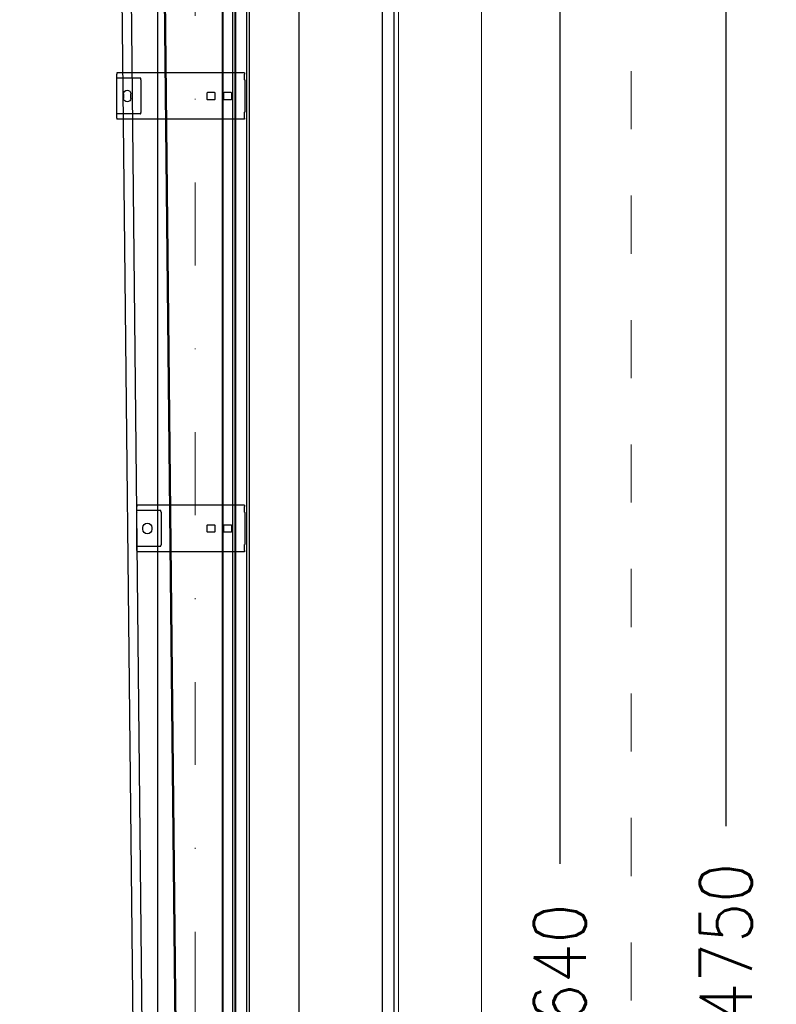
# Model space of a CAD drawing. Header units: millimetres. Extents: x 22865 to 60762, y -18816 to 15611.
# Tile 180 of 256: x 26223 to 26314, y 9647 to 9765. Entities that reach past the tile are written whole.
import ezdxf

# ---------------------------------------------------------------- set-up
doc = ezdxf.new("R2010")
doc.units = ezdxf.units.MM
doc.linetypes.add('1_12', pattern=[3, 1, -1, 0, -1])
doc.linetypes.add('DASHED', pattern=[15, 7, -8])
for name, color, linetype in [('1', 7, 'Continuous'), ('bramy przemyslowe', 5, 'Continuous'), ('BRO0010102623_AF1_PBL13', 7, 'Continuous'), ('elem_konstr', 7, 'Continuous'), ('plyty warstwowe PIR', 200, 'Continuous'), ('WYMIARY', 6, 'Continuous'), ('Z3066743_AF1_PBL11', 7, 'Continuous'), ('Z3066899_AF2_PBL6', 7, 'Continuous'), ('Z3067173_AF103_PBL23', 7, 'Continuous'), ('Z3069050_AF1_PBL43', 7, 'Continuous')]:
    doc.layers.add(name, color=color, linetype=linetype)
for name, color, linetype, lineweight in [('Archibet 320-W Umeblowanie_Nr_pióra__162', 252, 'Continuous', 5), ('CIENKA', 1, 'Continuous', 13), ('projekt', 6, 'Continuous', 9)]:
    doc.layers.add(name, color=color, linetype=linetype, lineweight=lineweight)
doc.layers.add('OSIE SCIAN', color=151, linetype='Continuous', lineweight=18, plot=False)
doc.styles.add('1-100', font='simplex.shx', dxfattribs={"width": 0.8, "height": 15})
doc.styles.add('CONVERTER_11', font='txt.shx', dxfattribs={"width": 0.9})
doc.dimstyles.new('1-100', dxfattribs={"dimscale": 0.5, "dimtxt": 100, "dimasz": 1, "dimexe": 0.18, "dimexo": 0.0625, "dimgap": 5, "dimtad": 1, "dimdec": 1, "dimzin": 0, "dimdsep": 46, "dimtxsty": '1-100', "dimblk1": 'K', "dimblk2": 'K', "dimsah": 1, "dimcen": 0.09, "dimse1": 1, "dimse2": 1, "dimadec": 0, "dimazin": 0, "dimtfac": 1, "dimtdec": 1, "dimtofl": 0, "dimtmove": 0, "dimatfit": 3, "dimldrblk": 'K', "dimfxl": 0, "dimtolj": 1, "dimtzin": 0, "dimarcsym": 0})
doc.dimstyles.new('ME10_DIM_10', dxfattribs={"dimtxt": 62.49999999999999, "dimasz": 62.49999999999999, "dimexe": 50, "dimexo": 0, "dimgap": 37.5, "dimtad": 1, "dimdsep": 46, "dimtxsty": 'CONVERTER_11', "dimsah": 1, "dimcen": 0.09, "dimclrd": 2, "dimclre": 2, "dimclrt": 3, "dimadec": 0, "dimazin": 0, "dimtfac": 1, "dimtdec": 4, "dimtix": 1, "dimtmove": 0, "dimatfit": 3, "dimfxl": 0, "dimtolj": 1, "dimtzin": 0, "dimarcsym": 0})
doc.dimstyles.new('ME10_DIM_19', dxfattribs={"dimtxt": 62.5, "dimasz": 62.5, "dimexe": 50, "dimexo": 0, "dimgap": 37.5, "dimtad": 1, "dimdsep": 46, "dimtxsty": 'CONVERTER_11', "dimsah": 1, "dimcen": 0.09, "dimclrd": 2, "dimclre": 2, "dimclrt": 3, "dimadec": 0, "dimazin": 0, "dimtfac": 1, "dimtdec": 4, "dimtix": 1, "dimtmove": 0, "dimatfit": 3, "dimfxl": 0, "dimtolj": 1, "dimtzin": 0, "dimarcsym": 0})
doc.dimstyles.new('ME10_DIM_21', dxfattribs={"dimtxt": 62.5, "dimasz": 62.5, "dimexe": 50, "dimexo": 0, "dimgap": 37.5, "dimtad": 1, "dimdsep": 46, "dimtxsty": 'CONVERTER_11', "dimsah": 1, "dimcen": 0.09, "dimclrd": 2, "dimclre": 2, "dimclrt": 3, "dimadec": 0, "dimazin": 0, "dimtfac": 1, "dimtdec": 4, "dimtix": 1, "dimtmove": 0, "dimatfit": 3, "dimfxl": 0, "dimtolj": 1, "dimtzin": 0, "dimarcsym": 0})

# ---------------------------------------------------------------- blocks, each defined once
blk = doc.blocks.new('K')
for p, q in [((0, -19.11411989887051), (0, 19.11411989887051)), ((-19.11411989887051, 0), (19.11411989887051, 0))]:
    blk.add_line(p, q)
blk.add_circle((0, 0), 2.016107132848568)
blk = doc.blocks.new('*D521')
at = {"layer": 'WYMIARY', "color": 0, "lineweight": -2}
for p, q in [((26243.93229940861, 10385.90245626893), (26204.14658512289, 10385.90245626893)), ((26244.43229940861, 10385.90245626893), (26255.93229958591, 10385.90245626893))]:
    blk.add_line(p, q, dxfattribs=at)
at = {"layer": 'WYMIARY', "color": 0, "linetype": 'ByBlock', "lineweight": -2, "xscale": 0.5, "yscale": 0.5, "zscale": 0.5, "rotation": 180}
blk.add_blockref('K', (26243.93229940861, 10385.90245626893), dxfattribs=at)
at = {"layer": 'WYMIARY', "color": 0, "linetype": 'ByBlock', "lineweight": -2, "xscale": 0.5, "yscale": 0.5, "zscale": 0.5}
blk.add_blockref('K', (26256.43229958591, 10385.90245626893), dxfattribs=at)
at = {"layer": 'WYMIARY', "color": 0, "ltscale": 0.2, "insert": (26223.78944226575, 10395.90245626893), "char_height": 15, "attachment_point": 5, "style": '1-100'}
blk.add_mtext('\\A1;12.5', dxfattribs=at)
blk = doc.blocks.new('Laufschienenhalter_BRO0010102088_AF2_ABL15__END', base_point=(766.7228416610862, 5019.18158689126))
at = {"layer": 'Z3067173_AF103_PBL23', "color": 2, "linetype": 'Continuous'}
for p, q in [((767.2228416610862, 5447.18158689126), (897.0726434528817, 5447.18158689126)), ((767.2228416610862, 5447.18158689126), (897.0726434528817, 5447.18158689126)), ((767.2228416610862, 5447.18158689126), (767.2228416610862, 5445.68158689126)), ((897.0726434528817, 5447.18158689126), (897.0726434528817, 5445.68158689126)), ((767.2228416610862, 5438.681586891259), (766.7228416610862, 5438.18158689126)), ((766.7228416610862, 5400.18158689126), (766.7228416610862, 5438.18158689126)), ((767.2228416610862, 5438.681586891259), (767.2228416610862, 5445.68158689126)), ((867.951917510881, 5438.93158689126), (867.951917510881, 5399.43158689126)), ((868.574107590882, 5440.711889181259), (897.0726434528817, 5440.711889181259)), ((897.0726434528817, 5438.681586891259), (897.0726434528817, 5445.68158689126)), ((897.0726434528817, 5438.681586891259), (897.5726434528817, 5438.18158689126)), ((897.5726434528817, 5438.18158689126), (897.5726434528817, 5400.18158689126)), ((783.2228416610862, 5423.18158689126), (783.2228416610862, 5415.18158689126)), ((791.7228416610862, 5423.681586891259), (783.7228416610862, 5423.681586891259)), ((792.2228416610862, 5415.18158689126), (792.2228416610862, 5423.18158689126)), ((803.2228416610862, 5423.18158689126), (803.2228416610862, 5415.18158689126)), ((811.7228416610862, 5423.681586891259), (803.7228416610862, 5423.681586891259)), ((812.2228416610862, 5415.18158689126), (812.2228416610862, 5423.18158689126)), ((783.7228416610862, 5414.68158689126), (791.7228416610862, 5414.68158689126)), ((803.7228416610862, 5414.68158689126), (811.7228416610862, 5414.68158689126)), ((879.0726434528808, 5420.18158689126), (879.0726434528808, 5418.18158689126)), ((890.0726434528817, 5418.18158689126), (890.0726434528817, 5420.18158689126)), ((766.7228416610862, 5400.18158689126), (767.2228416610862, 5399.68158689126)), ((767.2228416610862, 5392.68158689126), (767.2228416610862, 5399.68158689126)), ((897.0726434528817, 5399.68158689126), (897.5726434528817, 5400.18158689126)), ((897.0726434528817, 5392.68158689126), (897.0726434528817, 5399.68158689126)), ((767.2228416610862, 5392.68158689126), (767.2228416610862, 5391.181586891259)), ((767.2228416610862, 5391.181586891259), (897.0726434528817, 5391.181586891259)), ((767.2228416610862, 5391.181586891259), (897.0726434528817, 5391.181586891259)), ((868.5815656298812, 5397.651284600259), (897.0726434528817, 5397.651284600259)), ((897.0726434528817, 5392.68158689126), (897.0726434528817, 5391.181586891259))]:
    blk.add_line(p, q, dxfattribs=at)
for centre, radius, start, end in [((783.7228416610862, 5423.18158689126), 0.4999999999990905, 90, 180), ((791.7228416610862, 5423.18158689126), 0.5, 0, 90), ((803.7228416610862, 5423.18158689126), 0.4999999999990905, 90, 180), ((811.7228416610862, 5423.18158689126), 0.5, 0, 90), ((884.5726434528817, 5420.18158689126), 5.5, 0, 180), ((783.7228416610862, 5415.18158689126), 0.5, 180, 270), ((791.7228416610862, 5415.18158689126), 0.5, 270, 0), ((803.7228416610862, 5415.18158689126), 0.5, 180, 270), ((811.7228416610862, 5415.18158689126), 0.5, 270, 0), ((884.5726434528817, 5418.18158689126), 5.500000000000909, 180, 0)]:
    blk.add_arc(centre, radius, start, end, dxfattribs=at)
for points in [[(867.951917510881, 5438.93158689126), (867.9574596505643, 5438.956740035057), (867.9594070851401, 5438.982730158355), (867.9610531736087, 5439.006921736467), (867.9627982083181, 5439.030988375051), (867.9644532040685, 5439.05768263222), (867.9659068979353, 5439.084426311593), (867.9674771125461, 5439.113942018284), (867.9690232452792, 5439.143447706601), (867.97012264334, 5439.165010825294), (867.971204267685, 5439.186576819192), (867.9723646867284, 5439.209860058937), (867.9735210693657, 5439.233142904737), (867.9747650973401, 5439.25824128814), (867.9760102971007, 5439.283339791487), (867.9773501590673, 5439.310229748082), (867.9786992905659, 5439.33711918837), (867.9801492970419, 5439.365748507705), (867.9816165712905, 5439.394376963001), (867.9832120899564, 5439.425060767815), (867.9848347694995, 5439.45574314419), (867.9866310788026, 5439.489048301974), (867.9884679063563, 5439.52235125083), (867.9905272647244, 5439.558751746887), (867.992646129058, 5439.595148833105), (867.9950443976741, 5439.635043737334), (867.9975300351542, 5439.674933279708), (867.9989012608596, 5439.696309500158), (868.0003016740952, 5439.717683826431), (868.0017994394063, 5439.740038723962), (868.0033328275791, 5439.762391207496), (868.0049751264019, 5439.785741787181), (868.0066610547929, 5439.809089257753), (868.0084704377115, 5439.833458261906), (868.0103336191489, 5439.857823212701), (868.0123362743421, 5439.883208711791), (868.014405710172, 5439.9085888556), (868.016632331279, 5439.934959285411), (868.0189424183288, 5439.961322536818), (868.0214329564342, 5439.988650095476), (868.0240288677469, 5440.015967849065), (868.0268314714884, 5440.044180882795), (868.0297684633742, 5440.072380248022), (868.0329401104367, 5440.101339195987), (868.0362847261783, 5440.130278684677), (868.039900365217, 5440.159822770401), (868.0437413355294, 5440.189338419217), (868.047901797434, 5440.219281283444), (868.0523602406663, 5440.249181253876), (868.0572174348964, 5440.279382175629), (868.0624781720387, 5440.309515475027), (868.06825345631, 5440.339798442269), (868.0745910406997, 5440.369968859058), (868.0816145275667, 5440.400081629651), (868.0894462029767, 5440.429994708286), (868.0982036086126, 5440.459489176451), (868.10814897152, 5440.48860524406), (868.1193850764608, 5440.516826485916), (868.1323668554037, 5440.544290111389), (868.1469125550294, 5440.569826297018), (868.1637527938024, 5440.59390338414), (868.1828413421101, 5440.615711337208), (868.2043555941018, 5440.635113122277), (868.2292786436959, 5440.652426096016), (868.2560964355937, 5440.66667067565), (868.2857496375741, 5440.678568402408), (868.3163499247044, 5440.68778213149), (868.3482686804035, 5440.695016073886), (868.3805351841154, 5440.700473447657), (868.4127400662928, 5440.704524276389), (868.4450631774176, 5440.707478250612), (868.4772173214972, 5440.709537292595), (868.5094093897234, 5440.7108832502), (868.5417549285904, 5440.711646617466), (868.574107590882, 5440.711889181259)], [(868.5815656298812, 5397.651284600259), (868.5410349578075, 5397.651732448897), (868.5005174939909, 5397.652991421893), (868.4641796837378, 5397.654774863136), (868.427897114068, 5397.657421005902), (868.3948439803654, 5397.660864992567), (868.3619465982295, 5397.665579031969), (868.3317898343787, 5397.671349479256), (868.3020275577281, 5397.678898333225), (868.2746069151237, 5397.688038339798), (868.2481303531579, 5397.699613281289), (868.223537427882, 5397.713686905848), (868.2007695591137, 5397.73053599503), (868.1794361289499, 5397.750947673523), (868.1606609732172, 5397.773759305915), (868.1425439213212, 5397.801547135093), (868.1271698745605, 5397.830956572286), (868.111873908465, 5397.867016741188), (868.0990389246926, 5397.904027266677), (868.0861428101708, 5397.948874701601), (868.0752534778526, 5397.994251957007), (868.0643018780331, 5398.04819321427), (868.0549276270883, 5398.102430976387), (868.0455560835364, 5398.165321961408), (868.0374028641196, 5398.228382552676), (868.0293025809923, 5398.299778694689), (868.0221427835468, 5398.371275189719), (868.0150800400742, 5398.450405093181), (868.0087293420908, 5398.529595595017), (868.0024939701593, 5398.615253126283), (867.9968416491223, 5398.700950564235), (867.991407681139, 5398.791386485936), (867.9862092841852, 5398.88183681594), (867.9809924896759, 5398.974126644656), (867.9765721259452, 5399.066459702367), (867.9730483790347, 5399.158713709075), (867.9671955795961, 5399.250840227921), (867.9575819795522, 5399.341135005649), (867.951917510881, 5399.43158689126)]]:
    blk.add_spline(points, degree=3, dxfattribs=at)
at = {"layer": 'Z3069050_AF1_PBL43', "color": 2, "linetype": 'Continuous'}
for p, q in [((766.7228416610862, 5959.307163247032), (767.2228416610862, 5959.807163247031)), ((766.7228416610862, 5921.307163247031), (766.7228416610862, 5959.307163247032)), ((767.2228416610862, 5968.307163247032), (921.2228416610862, 5968.307163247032)), ((767.2228416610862, 5968.307163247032), (921.2228416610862, 5968.307163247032)), ((767.2228416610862, 5968.307163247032), (767.2228416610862, 5966.807163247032)), ((767.2228416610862, 5959.807163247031), (767.2228416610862, 5966.807163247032)), ((892.1021157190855, 5960.057163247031), (892.1021157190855, 5920.559324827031)), ((892.7243058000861, 5961.837465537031), (921.2228416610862, 5961.837465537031)), ((921.2228416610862, 5968.307163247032), (921.2228416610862, 5966.807163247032)), ((921.2228416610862, 5959.807163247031), (921.2228416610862, 5966.807163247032)), ((921.7228416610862, 5959.307163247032), (921.2228416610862, 5959.807163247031)), ((921.7228416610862, 5959.307163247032), (921.7228416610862, 5921.307163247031)), ((783.2228416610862, 5944.307163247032), (783.2228416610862, 5936.307163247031)), ((791.7228416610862, 5944.807163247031), (783.7228416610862, 5944.807163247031)), ((783.7228416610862, 5935.807163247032), (791.7228416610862, 5935.807163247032)), ((792.2228416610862, 5936.307163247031), (792.2228416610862, 5944.307163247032)), ((803.2228416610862, 5944.307163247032), (803.2228416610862, 5936.307163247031)), ((811.7228416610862, 5944.807163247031), (803.7228416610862, 5944.807163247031)), ((803.7228416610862, 5935.807163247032), (811.7228416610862, 5935.807163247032)), ((812.2228416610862, 5936.307163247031), (812.2228416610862, 5944.307163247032)), ((904.4728416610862, 5937.557163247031), (904.4728416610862, 5943.057163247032)), ((912.9728416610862, 5943.057163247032), (912.9728416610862, 5937.557163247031)), ((767.2228416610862, 5920.807163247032), (766.7228416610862, 5921.307163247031)), ((921.7228416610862, 5921.307163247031), (921.2228416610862, 5920.807163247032)), ((767.2228416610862, 5913.807163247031), (767.2228416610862, 5920.807163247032)), ((767.2228416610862, 5913.807163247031), (767.2228416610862, 5912.307163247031)), ((767.2228416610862, 5912.307163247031), (921.2228416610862, 5912.307163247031)), ((767.2228416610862, 5912.307163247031), (921.2228416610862, 5912.307163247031)), ((892.7317638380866, 5918.776860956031), (921.2228416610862, 5918.776860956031)), ((921.2228416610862, 5913.807163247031), (921.2228416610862, 5920.807163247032)), ((921.2228416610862, 5913.807163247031), (921.2228416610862, 5912.307163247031))]:
    blk.add_line(p, q, dxfattribs=at)
for centre, radius, start, end in [((908.7228416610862, 5943.057163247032), 4.25, 0, 180), ((783.7228416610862, 5944.307163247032), 0.4999999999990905, 90, 180), ((783.7228416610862, 5936.307163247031), 0.5, 180, 270), ((791.7228416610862, 5944.307163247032), 0.5, 0, 90), ((791.7228416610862, 5936.307163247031), 0.4999999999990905, 270, 0), ((803.7228416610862, 5944.307163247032), 0.4999999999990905, 90, 180), ((803.7228416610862, 5936.307163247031), 0.5, 180, 270), ((811.7228416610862, 5944.307163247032), 0.5, 0, 90), ((811.7228416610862, 5936.307163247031), 0.4999999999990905, 270, 0), ((908.7228416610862, 5937.557163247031), 4.25, 180, 0)]:
    blk.add_arc(centre, radius, start, end, dxfattribs=at)
for points in [[(892.1021157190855, 5960.057163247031), (892.107223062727, 5960.080902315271), (892.1093563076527, 5960.105297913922), (892.1110199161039, 5960.128240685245), (892.1126511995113, 5960.151101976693), (892.1142309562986, 5960.176414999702), (892.1156497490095, 5960.201764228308), (892.1171559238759, 5960.229608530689), (892.1186254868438, 5960.257446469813), (892.1202108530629, 5960.288404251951), (892.1217630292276, 5960.319366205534), (892.1228896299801, 5960.342006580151), (892.1240130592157, 5960.364646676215), (892.1252195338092, 5960.388987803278), (892.1264279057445, 5960.413328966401), (892.1277252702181, 5960.439343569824), (892.1290316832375, 5960.465357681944), (892.1304330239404, 5960.493003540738), (892.1318506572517, 5960.520648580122), (892.1333889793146, 5960.550230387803), (892.1349525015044, 5960.579810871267), (892.1366780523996, 5960.611848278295), (892.1384407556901, 5960.643883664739), (892.1404097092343, 5960.678812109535), (892.142432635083, 5960.713737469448), (892.1447128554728, 5960.751926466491), (892.1470713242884, 5960.790110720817), (892.1497510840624, 5960.831889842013), (892.1525454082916, 5960.873661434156), (892.1540867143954, 5960.895935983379), (892.1556661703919, 5960.918207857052), (892.1573574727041, 5960.941446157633), (892.1590954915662, 5960.964681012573), (892.1609588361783, 5960.988881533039), (892.1628796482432, 5961.013077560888), (892.1649409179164, 5961.038218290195), (892.167073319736, 5961.063353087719), (892.1693643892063, 5961.08940032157), (892.1717441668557, 5961.11543960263), (892.1743071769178, 5961.142369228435), (892.1769820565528, 5961.169287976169), (892.179863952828, 5961.196993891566), (892.1828880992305, 5961.224684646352), (892.186148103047, 5961.2530301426), (892.1895907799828, 5961.28135404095), (892.1933070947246, 5961.310183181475), (892.1972609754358, 5961.338980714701), (892.2015401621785, 5961.368120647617), (892.2061332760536, 5961.397212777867), (892.2111408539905, 5961.426561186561), (892.21657447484, 5961.455833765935), (892.222543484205, 5961.485201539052), (892.2291068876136, 5961.514442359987), (892.2363696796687, 5961.543504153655), (892.2444823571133, 5961.572340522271), (892.2535439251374, 5961.600657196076), (892.2638431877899, 5961.628548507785), (892.2755144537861, 5961.655571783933), (892.2889839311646, 5961.681745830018), (892.3039349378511, 5961.705786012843), (892.3211162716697, 5961.72827633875), (892.3406690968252, 5961.74871227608), (892.3624743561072, 5961.766715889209), (892.3875996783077, 5961.782737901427), (892.4143863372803, 5961.795836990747), (892.4436318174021, 5961.806712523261), (892.4736716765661, 5961.815157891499), (892.504804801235, 5961.821794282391), (892.5362341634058, 5961.82683052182), (892.5675472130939, 5961.830583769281), (892.5989634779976, 5961.833333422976), (892.6302031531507, 5961.835256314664), (892.6614767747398, 5961.836517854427), (892.6928880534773, 5961.837236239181), (892.7243058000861, 5961.837465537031)], [(892.7317638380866, 5918.776860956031), (892.69120736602, 5918.777309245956), (892.6506641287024, 5918.778569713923), (892.6143158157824, 5918.780354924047), (892.5780228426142, 5918.783003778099), (892.5449696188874, 5918.786450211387), (892.5120723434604, 5918.79116741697), (892.4819266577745, 5918.796939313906), (892.4521756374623, 5918.804489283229), (892.424779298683, 5918.813624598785), (892.3983257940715, 5918.825191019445), (892.373768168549, 5918.839241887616), (892.3510296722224, 5918.856060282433), (892.3297286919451, 5918.876421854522), (892.3109760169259, 5918.899176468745), (892.2928794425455, 5918.926887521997), (892.2775170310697, 5918.956217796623), (892.2622292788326, 5918.992181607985), (892.2493979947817, 5919.029096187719), (892.2364957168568, 5919.073859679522), (892.2256009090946, 5919.119154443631), (892.2146341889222, 5919.173050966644), (892.2052484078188, 5919.227245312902), (892.1958575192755, 5919.290152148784), (892.187689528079, 5919.353229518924), (892.1795702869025, 5919.4247010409), (892.1723956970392, 5919.496273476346), (892.1653166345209, 5919.575527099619), (892.1589527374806, 5919.654841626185), (892.152704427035, 5919.740649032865), (892.147041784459, 5919.826496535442), (892.1416005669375, 5919.917068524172), (892.1363942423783, 5920.007654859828), (892.1311715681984, 5920.100012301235), (892.1267513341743, 5920.19241340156), (892.1232388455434, 5920.284635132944), (892.1173771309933, 5920.376727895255), (892.1077365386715, 5920.466866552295), (892.1020612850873, 5920.557163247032)]]:
    blk.add_spline(points, degree=3, dxfattribs=at)
blk = doc.blocks.new('MFR', base_point=(2875.031241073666, 1021.11251985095))
at = {"layer": '1', "color": 2, "linetype": 'DASHED'}
blk.add_line((2875.031241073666, 5771.112519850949), (2875.031241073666, 1021.11251985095), dxfattribs=at)
blk = doc.blocks.new('Laufschiene_S_BRO0010102623_AF1_PBL13', base_point=(2938.531241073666, 1035.02536619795))
at = {"layer": 'BRO0010102623_AF1_PBL13', "color": 2, "linetype": 'Continuous'}
for p, q in [((2938.531241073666, 1036.112519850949), (2980.564557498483, 5059.320327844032)), ((2982.064375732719, 5059.29947504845), (2940.031059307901, 1036.091667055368)), ((2979.526272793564, 1035.542543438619), (3021.559589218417, 5058.7503514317)), ((2990.586472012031, 1035.388767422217), (3032.558244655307, 5058.59743109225))]:
    blk.add_line(p, q, dxfattribs=at)
blk = doc.blocks.new('Zarge_Z3066743_AF1_PBL11__END', base_point=(2875.031241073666, 1064.612519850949))
at = {"layer": 'Z3066743_AF1_PBL11', "color": 2, "linetype": 'Continuous'}
for p, q in [((2875.031241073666, 5566.112519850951), (2875.031241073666, 1064.612519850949)), ((2878.031241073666, 1064.612519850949), (2878.031241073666, 5566.112519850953)), ((2892.031241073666, 1064.612519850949), (2892.031241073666, 5566.112519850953)), ((2895.031241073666, 5566.112519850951), (2895.031241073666, 1064.612519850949)), ((2985.031241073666, 1064.612519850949), (2985.031241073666, 5564.112519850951))]:
    blk.add_line(p, q, dxfattribs=at)
blk = doc.blocks.new('Seitendichtung_3066899_AF2_PBL6__END', base_point=(2891.031241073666, 1021.112519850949))
at = {"layer": 'Z3066899_AF2_PBL6', "color": 2, "linetype": 'Continuous'}
for p, q in [((2891.031241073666, 1021.112519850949), (2891.031241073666, 5121.112519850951)), ((2891.042656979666, 1021.112519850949), (2891.042656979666, 5121.112519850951)), ((2906.270974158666, 1021.112519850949), (2906.270974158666, 5121.112519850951)), ((2906.810537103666, 1021.112519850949), (2906.810537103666, 5121.112519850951)), ((2907.031241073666, 1021.112519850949), (2907.031241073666, 5121.112519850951))]:
    blk.add_line(p, q, dxfattribs=at)
blk = doc.blocks.new('*D1056')
at = {"layer": '1', "color": 2, "lineweight": -2}
for p, q in [((22893.88617799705, 20795.14985391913), (23455.89875144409, 20795.14985391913)), ((23405.89875144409, 20732.64985391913), (23405.89875144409, 18704.83735391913)), ((23405.89875144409, 16217.64985391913), (23405.89875144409, 18245.46235391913)), ((23015.72117799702, 16155.14985391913), (23455.89875144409, 16155.14985391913))]:
    blk.add_line(p, q, dxfattribs=at)
at = {"layer": '1', "color": 2}
for points in [[(23416.31541811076, 20732.64985391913), (23395.48208477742, 20732.64985391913), (23405.89875144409, 20795.14985391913)], [(23395.48208477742, 16217.64985391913), (23416.31541811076, 16217.64985391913), (23405.89875144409, 16155.14985391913)]]:
    blk.add_solid(points, dxfattribs=at)
at = {"layer": '1', "color": 3, "insert": (23405.89875144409, 18475.14985391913), "char_height": 62.49999999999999, "attachment_point": 5, "rotation": 90, "style": 'CONVERTER_11'}
blk.add_mtext('\\A1;BW=4640', dxfattribs=at)
blk = doc.blocks.new('*D1065')
at = {"layer": '1', "color": 2, "lineweight": -2}
for p, q in [((23099.07777031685, 20155.14985391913), (23255.89875144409, 20155.14985391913)), ((23205.89875144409, 20092.64985391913), (23205.89875144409, 18366.08735391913)), ((23205.89875144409, 16217.64985391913), (23205.89875144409, 17944.21235391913)), ((23031.72117799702, 16155.14985391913), (23255.89875144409, 16155.14985391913))]:
    blk.add_line(p, q, dxfattribs=at)
at = {"layer": '1', "color": 2}
for points in [[(23216.31541811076, 20092.64985391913), (23195.48208477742, 20092.64985391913), (23205.89875144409, 20155.14985391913)], [(23195.48208477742, 16217.64985391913), (23216.31541811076, 16217.64985391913), (23205.89875144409, 16155.14985391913)]]:
    blk.add_solid(points, dxfattribs=at)
at = {"layer": '1', "color": 3, "insert": (23205.89875144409, 18155.14985391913), "char_height": 62.5, "attachment_point": 5, "rotation": 90, "style": 'CONVERTER_11'}
blk.add_mtext('\\A1;RM=4000', dxfattribs=at)
blk = doc.blocks.new('*D1067')
at = {"layer": '1', "color": 2, "lineweight": -2}
for p, q in [((23031.72117799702, 20905.14985391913), (23655.89875144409, 20905.14985391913)), ((23605.89875144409, 20842.64985391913), (23605.89875144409, 18750.46235391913)), ((23605.89875144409, 16217.64985391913), (23605.89875144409, 18309.83735391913)), ((23031.72117799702, 16155.14985391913), (23655.89875144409, 16155.14985391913))]:
    blk.add_line(p, q, dxfattribs=at)
at = {"layer": '1', "color": 2}
for points in [[(23616.31541811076, 20842.64985391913), (23595.48208477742, 20842.64985391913), (23605.89875144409, 20905.14985391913)], [(23595.48208477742, 16217.64985391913), (23616.31541811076, 16217.64985391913), (23605.89875144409, 16155.14985391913)]]:
    blk.add_solid(points, dxfattribs=at)
at = {"layer": '1', "color": 3, "insert": (23605.89875144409, 18530.14985391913), "char_height": 62.5, "attachment_point": 5, "rotation": 90, "style": 'CONVERTER_11'}
blk.add_mtext('\\A1;DE=4750', dxfattribs=at)
blk = doc.blocks.new('*D2030')
at = {"layer": 'projekt', "color": 0, "lineweight": -2, "ltscale": 0.2}
blk.add_line((27131.16599249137, 11439.66617041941), (23567.16599248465, 11439.66617041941), dxfattribs=at)
at = {"layer": 'projekt', "color": 0, "linetype": 'ByBlock', "lineweight": -2, "xscale": 0.5, "yscale": 0.5, "zscale": 0.5, "rotation": 180}
blk.add_blockref('K', (23566.66599248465, 11439.66617041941), dxfattribs=at)
at = {"layer": 'projekt', "color": 0, "linetype": 'ByBlock', "lineweight": -2, "xscale": 0.5, "yscale": 0.5, "zscale": 0.5}
blk.add_blockref('K', (27131.66599249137, 11439.66617041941), dxfattribs=at)
at = {"layer": 'projekt', "color": 0, "ltscale": 0.2, "insert": (25349.16599248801, 11449.66617041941), "char_height": 15, "attachment_point": 5, "style": '1-100'}
blk.add_mtext('\\A1;3565.0', dxfattribs=at)
blk = doc.blocks.new('*D2052')
at = {"layer": 'projekt', "color": 0, "lineweight": -2, "ltscale": 0.2}
blk.add_line((26845.15886706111, 10008.25796768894), (26845.15886706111, 9409.25796768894), dxfattribs=at)
at = {"layer": 'projekt', "color": 0, "linetype": 'ByBlock', "lineweight": -2, "xscale": 0.5, "yscale": 0.5, "zscale": 0.5}
for p, rotation in [((26845.15886706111, 10008.75796768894), 90), ((26845.15886706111, 9408.75796768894), 270)]:
    blk.add_blockref('K', p, dxfattribs=dict(at, rotation=rotation))
at = {"layer": 'projekt', "color": 0, "ltscale": 0.2, "insert": (26835.15886706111, 9708.75796768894), "char_height": 15, "attachment_point": 5, "rotation": 90, "style": '1-100'}
blk.add_mtext('\\A1;600.0', dxfattribs=at)
blk = doc.blocks.new('brama przekroj h400cm')
at = {"layer": '1', "xscale": -1}
for name, p in [('Zarge_Z3066743_AF1_PBL11__END', (23031.72117799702, 16198.64985391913)), ('Seitendichtung_3066899_AF2_PBL6__END', (23015.72117799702, 16155.14985391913)), ('Laufschiene_S_BRO0010102623_AF1_PBL13', (22968.22117799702, 16169.06270026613)), ('Laufschienenhalter_BRO0010102088_AF2_ABL15__END', (23026.72117799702, 18709.14985391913))]:
    blk.add_blockref(name, p, dxfattribs=at)
at = {"layer": 'Archibet 320-W Umeblowanie_Nr_pióra__162', "color": 9, "xscale": -1}
blk.add_blockref('MFR', (23031.72117799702, 16155.14985391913), dxfattribs=at)
at = {"layer": '1'}
for base, p1, p2, dimstyle, override, picture, middle in [((23605.89875144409, 16155.14985391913), (23031.72117799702, 20905.14985391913), (23031.72117799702, 16155.14985391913), 'ME10_DIM_21', {"dimpost": 'DE=<>'}, '*D1067', (23605.89875144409, 18530.14985391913)), ((23405.89875144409, 16155.14985391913), (22893.88617799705, 20795.14985391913), (23015.72117799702, 16155.14985391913), 'ME10_DIM_10', {"dimpost": 'BW=<>'}, '*D1056', (23405.89875144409, 18475.14985391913)), ((23205.89875144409, 20155.14985391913), (23031.72117799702, 16155.14985391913), (23099.07777031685, 20155.14985391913), 'ME10_DIM_19', {"dimpost": 'RM=<>'}, '*D1065', (23205.89875144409, 18155.14985391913))]:
    dim = blk.add_linear_dim(base=base, p1=p1, p2=p2, angle=90.00000000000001, dimstyle=dimstyle, override=override, dxfattribs=at)
    dim.commit()
    dim.dimension.update_dxf_attribs({"geometry": picture, "text_midpoint": middle, "text_rotation": 90})

msp = doc.modelspace()

# ---------------------------------------------------------------- linework, layer by layer
at = {"layer": 'CIENKA', "color": 251, "linetype": 'DASHED'}
msp.add_line((26296.43229941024, 9407.27433132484), (26296.4322994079, 10079.25796769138), dxfattribs=at)
at = {"layer": 'CIENKA', "color": 251}
for p, q in [((26268.43229940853, 9408.75796768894), (26268.43229940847, 9996.499575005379)), ((26278.43229940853, 9408.757967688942), (26278.43229940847, 9990.726072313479))]:
    msp.add_line(p, q, dxfattribs=at)
at = {"layer": 'elem_konstr', "lineweight": -2}
msp.add_lwpolyline([(26250.43229941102, 9408.757967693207), (26256.43229941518, 9408.757967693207), (26256.43229940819, 9883.757967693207), (26250.43229941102, 9883.757967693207)], close=True, dxfattribs=at)
at = {"layer": 'OSIE SCIAN', "linetype": '1_12', "lineweight": 15, "ltscale": 10}
msp.add_line((26243.93229940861, 9254.254236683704), (26243.93229940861, 10376.3453963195), dxfattribs=at)
at = {"layer": 'plyty warstwowe PIR', "lineweight": -2}
msp.add_line((26266.4322994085, 9808.757967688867), (26266.43229941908, 9427.257967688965), dxfattribs=at)
at = {"layer": 'projekt', "color": 5, "ltscale": 0.2}
msp.add_lwpolyline([(24466.43229941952, 9387.75796768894), (26264.43229942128, 9387.75796768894), (26264.43229942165, 9427.257967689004), (26266.43229941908, 9427.257967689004), (26266.43229940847, 10027.25797440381), (26266.45686649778, 10027.50364529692), (26301.43229940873, 10024.00610200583), (26301.43229940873, 10040.08590299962), (24471.43229940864, 10223.08590299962), (24471.43229940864, 10262.75796768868), (24431.43229951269, 10262.75796768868), (24431.4322995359, 9433.757967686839), (24433.43229935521, 9433.757967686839), (24433.43229934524, 9387.75796768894), (24466.43229941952, 9387.75796768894)], dxfattribs=at)

# ---------------------------------------------------------------- block references
at = {"layer": 'bramy przemyslowe', "color": 0, "xscale": 0.1, "yscale": 0.1, "zscale": 0.1}
msp.add_blockref('brama przekroj h400cm', (23947.26018161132, 7793.242982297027), dxfattribs=at)

# ---------------------------------------------------------------- dimensions: what is measured, and where the dimension line sits
at = {"layer": 'projekt', "color": 5, "ltscale": 0.2}
dim = msp.add_linear_dim(base=(23566.66599248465, 11439.66617041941), p1=(27131.66599249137, 6344.063167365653), p2=(23566.66599248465, 6344.063167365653), dimstyle='1-100', dxfattribs=at)
dim.commit()
dim.dimension.update_dxf_attribs({"geometry": '*D2030', "text_midpoint": (25349.16599248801, 11449.66617041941)})
dim = msp.add_linear_dim(base=(26845.15886706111, 9408.75796768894), p1=(25983.80613037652, 10008.75796768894), p2=(26853.35796685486, 9408.75796768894), angle=90, dimstyle='1-100', dxfattribs=at)
dim.commit()
dim.dimension.update_dxf_attribs({"geometry": '*D2052', "text_midpoint": (26835.15886706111, 9708.75796768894)})
at = {"layer": 'WYMIARY'}
dim = msp.add_linear_dim(base=(26256.43229958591, 10385.90245626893), p1=(26243.93229940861, 9662.860450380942), p2=(26256.43229958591, 9662.860450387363), dimstyle='1-100', override={"dimtxsty": '1-100', "dimldrblk": 'K'}, dxfattribs=at)
dim.commit()
dim.dimension.update_dxf_attribs({"geometry": '*D521', "text_midpoint": (26223.78944226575, 10385.90245626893), "dimtype": 160})

doc.saveas('drawing.dxf')
